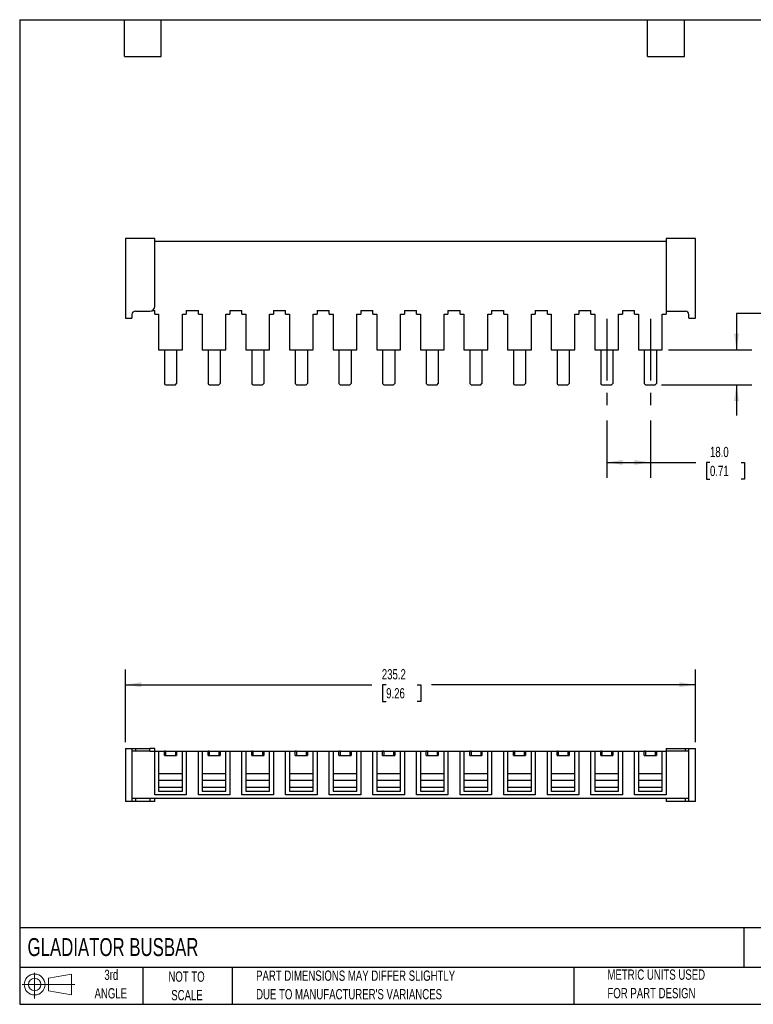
# Model space of a CAD drawing. Header units: millimetres. Extents: x 13 to 546, y 13 to 419.
# Tile 1 of 2: x 13 to 315, y 13 to 419. Entities that reach past the tile are written whole.
import ezdxf

# ---------------------------------------------------------------- set-up
doc = ezdxf.new("R2010")
doc.units = ezdxf.units.MM
doc.header["$LTSCALE"] = 2
doc.linetypes.add('CENTERX2', pattern=[20.32, 12.7, -2.54, 2.54, -2.54])
doc.layers.add('CENTER', color=40, linetype='CENTERX2')
doc.layers.add('SLD-DEFPOINTS', color=7, linetype='Continuous')
doc.layers.add('DIMENSIONS', color=140, linetype='Continuous', lineweight=25)
doc.layers.add('TEXT', color=140, linetype='Continuous', lineweight=25)
doc.styles.add('SLDTEXTSTYLE0', font='TXT', dxfattribs={"width": 0.7})
doc.dimstyles.new('SLDDIMSTYLE0', dxfattribs={"dimtxt": 4.316016, "dimasz": 6.604, "dimexe": 0, "dimexo": 0.0625, "dimgap": 1.079004, "dimtad": 0, "dimtih": 1, "dimtoh": 1, "dimrnd": 1e-09, "dimzin": 12, "dimdsep": 46, "dimtxsty": 'SLDTEXTSTYLE0', "dimsah": 1, "dimcen": 0.09, "dimadec": 0, "dimazin": 3, "dimtfac": 1, "dimtofl": 0, "dimtmove": 0, "dimatfit": 3, "dimfxl": 0, "dimfrac": 2, "dimtolj": 1, "dimtzin": 12, "dimarcsym": 0})
doc.dimstyles.new('SLDDIMSTYLE2', dxfattribs={"dimtxt": 4.316016, "dimasz": 6.604, "dimexe": 0, "dimexo": 0.0625, "dimgap": 1.079004, "dimtad": 0, "dimtih": 1, "dimtoh": 1, "dimrnd": 1e-09, "dimzin": 12, "dimdsep": 46, "dimtxsty": 'SLDTEXTSTYLE0', "dimsah": 1, "dimcen": 0.09, "dimadec": 0, "dimazin": 3, "dimtfac": 1, "dimtmove": 0, "dimatfit": 0, "dimfxl": 0, "dimfrac": 2, "dimtolj": 1, "dimtzin": 12, "dimarcsym": 0})
doc.dimstyles.new('SLDDIMSTYLE3', dxfattribs={"dimtxt": 4.316016, "dimasz": 6.604, "dimexe": 0, "dimexo": 0.0625, "dimgap": 1.079004, "dimtad": 0, "dimtih": 1, "dimtoh": 1, "dimrnd": 1e-09, "dimzin": 4, "dimdsep": 46, "dimtxsty": 'SLDTEXTSTYLE0', "dimsah": 1, "dimcen": 0.09, "dimadec": 0, "dimazin": 1, "dimtfac": 1, "dimtofl": 0, "dimtmove": 0, "dimatfit": 3, "dimfxl": 0, "dimfrac": 2, "dimtolj": 1, "dimtzin": 12, "dimarcsym": 0})

# ---------------------------------------------------------------- blocks, each defined once
blk = doc.blocks.new('Block11')
at = {"color": 7, "linetype": 'Continuous', "lineweight": 18}
for p, q in [((5.18, 10.62), (5.18, 0)), ((10.96, 8.33), (20.35, 10.06)), ((10.96, 3.19), (10.96, 8.33)), ((20.35, 10.06), (20.35, 1.46)), ((0, 5.76), (21.75, 5.76)), ((10.96, 3.19), (20.35, 1.46))]:
    blk.add_line(p, q, dxfattribs=at)
for radius in [4.3, 2.57]:
    blk.add_circle((5.18, 5.76), radius, dxfattribs=at)
blk = doc.blocks.new('Block12')
at = {"layer": 'SLD-DEFPOINTS'}
blk.add_blockref('Block11', (0, 0), dxfattribs=at)
blk = doc.blocks.new('_D')
at = {"layer": 'DIMENSIONS'}
for p, q in [((56.32, 120.89), (56.32, 150.96)), ((291.52, 120.89), (291.52, 150.96)), ((56.32, 144.61), (158.06, 144.61)), ((163.91, 144.61), (162.46, 144.61)), ((162.46, 144.61), (162.46, 137.75)), ((176.74, 144.61), (178.18, 144.61)), ((178.18, 144.61), (178.18, 137.75)), ((291.52, 144.61), (182.58, 144.61)), ((162.46, 137.75), (163.91, 137.75)), ((178.18, 137.75), (176.74, 137.75))]:
    blk.add_line(p, q, dxfattribs=at)
for points in [[(56.32, 144.61), (62.92, 143.6), (62.92, 145.63)], [(291.52, 144.61), (284.92, 145.63), (284.92, 143.6)]]:
    blk.add_solid(points, dxfattribs=at)
at = {"layer": 'DIMENSIONS', "char_height": 4.233, "attachment_point": 1, "style": 'SLDTEXTSTYLE0'}
for s, insert in [('235.2', (162.11, 151.04)), ('9.26', (163.91, 143.21))]:
    blk.add_mtext(s, dxfattribs=dict(at, insert=insert))
blk = doc.blocks.new('_D_5')
at = {"layer": 'DIMENSIONS'}
for p, q in [((254.92, 253.64), (254.92, 230.03)), ((272.92, 253.64), (272.92, 230.03)), ((254.92, 236.38), (272.92, 236.38)), ((272.92, 236.38), (291.67, 236.38)), ((297.52, 236.38), (296.07, 236.38)), ((296.07, 236.38), (296.07, 229.52)), ((310.34, 236.38), (311.79, 236.38)), ((311.79, 236.38), (311.79, 229.52)), ((296.07, 229.52), (297.52, 229.52)), ((311.79, 229.52), (310.34, 229.52))]:
    blk.add_line(p, q, dxfattribs=at)
for points in [[(254.92, 236.38), (261.52, 235.36), (261.52, 237.39)], [(272.92, 236.38), (266.32, 237.39), (266.32, 235.36)]]:
    blk.add_solid(points, dxfattribs=at)
at = {"layer": 'DIMENSIONS', "char_height": 4.233, "attachment_point": 1, "style": 'SLDTEXTSTYLE0'}
for s, insert in [('18.0', (297.52, 242.8)), ('0.71', (297.52, 234.97))]:
    blk.add_mtext(s, dxfattribs=dict(at, insert=insert))
blk = doc.blocks.new('_D_6')
at = {"layer": 'DIMENSIONS'}
for p, q in [((321.16, 297.87), (308.46, 297.87)), ((308.46, 297.87), (308.46, 282.88)), ((328.94, 297.87), (327.49, 297.87)), ((327.49, 297.87), (327.49, 291.01)), ((341.77, 297.87), (343.22, 297.87)), ((343.22, 297.87), (343.22, 291.01)), ((327.49, 291.01), (328.94, 291.01)), ((343.22, 291.01), (341.77, 291.01)), ((280.36, 282.88), (314.81, 282.88)), ((277.46, 268.38), (314.81, 268.38)), ((308.46, 268.38), (308.46, 255.68))]:
    blk.add_line(p, q, dxfattribs=at)
for points in [[(308.46, 282.88), (309.48, 289.48), (307.44, 289.48)], [(308.46, 268.38), (307.44, 261.77), (309.48, 261.77)]]:
    blk.add_solid(points, dxfattribs=at)
at = {"layer": 'DIMENSIONS', "char_height": 4.233, "attachment_point": 1, "style": 'SLDTEXTSTYLE0'}
for s, insert in [('14.5', (328.94, 304.3)), ('0.57', (328.94, 296.47))]:
    blk.add_mtext(s, dxfattribs=dict(at, insert=insert))

msp = doc.modelspace()

# ---------------------------------------------------------------- linework, layer by layer
for p, q in [((56.32, 328.777), (56.32, 295.877)), ((68.42, 328.777), (56.32, 328.777)), ((68.42, 300.777), (68.42, 328.777)), ((279.42, 327.577), (68.42, 327.577)), ((291.52, 328.777), (279.42, 328.777)), ((279.42, 328.777), (279.42, 298.777)), ((291.52, 295.877), (291.52, 328.777)), ((59.02, 297.377), (59.02, 295.877)), ((60.42, 298.777), (66.42, 298.777)), ((67.474, 299.077), (68.42, 299.077)), ((68.42, 297.577), (68.42, 299.077)), ((68.42, 297.577), (70.02, 297.577)), ((70.02, 297.577), (70.02, 282.877)), ((79.82, 297.577), (81.42, 297.577)), ((79.82, 282.877), (79.82, 297.577)), ((81.42, 299.077), (86.42, 299.077)), ((81.42, 299.077), (81.42, 297.577)), ((86.42, 297.577), (86.42, 299.077)), ((86.42, 297.577), (88.02, 297.577)), ((88.02, 297.577), (88.02, 282.877)), ((97.82, 297.577), (99.42, 297.577)), ((97.82, 282.877), (97.82, 297.577)), ((99.42, 299.077), (104.42, 299.077)), ((99.42, 299.077), (99.42, 297.577)), ((104.42, 297.577), (104.42, 299.077)), ((104.42, 297.577), (106.02, 297.577)), ((106.02, 297.577), (106.02, 282.877)), ((115.82, 297.577), (117.42, 297.577)), ((115.82, 282.877), (115.82, 297.577)), ((117.42, 299.077), (122.42, 299.077)), ((117.42, 299.077), (117.42, 297.577)), ((122.42, 297.577), (122.42, 299.077)), ((122.42, 297.577), (124.02, 297.577)), ((124.02, 297.577), (124.02, 282.877)), ((133.82, 297.577), (135.42, 297.577)), ((133.82, 282.877), (133.82, 297.577)), ((135.42, 299.077), (140.42, 299.077)), ((135.42, 299.077), (135.42, 297.577)), ((140.42, 297.577), (140.42, 299.077)), ((140.42, 297.577), (142.02, 297.577)), ((142.02, 297.577), (142.02, 282.877)), ((151.82, 297.577), (153.42, 297.577)), ((151.82, 282.877), (151.82, 297.577)), ((153.42, 299.077), (158.42, 299.077)), ((153.42, 299.077), (153.42, 297.577)), ((158.42, 297.577), (158.42, 299.077)), ((158.42, 297.577), (160.02, 297.577)), ((160.02, 297.577), (160.02, 282.877)), ((169.82, 297.577), (171.42, 297.577)), ((169.82, 282.877), (169.82, 297.577)), ((171.42, 299.077), (176.42, 299.077)), ((171.42, 299.077), (171.42, 297.577)), ((176.42, 297.577), (176.42, 299.077)), ((176.42, 297.577), (178.02, 297.577)), ((178.02, 297.577), (178.02, 282.877)), ((187.82, 297.577), (189.42, 297.577)), ((187.82, 282.877), (187.82, 297.577)), ((189.42, 299.077), (194.42, 299.077)), ((189.42, 299.077), (189.42, 297.577)), ((194.42, 297.577), (194.42, 299.077)), ((194.42, 297.577), (196.02, 297.577)), ((196.02, 297.577), (196.02, 282.877)), ((205.82, 297.577), (207.42, 297.577)), ((205.82, 282.877), (205.82, 297.577)), ((207.42, 299.077), (212.42, 299.077)), ((207.42, 299.077), (207.42, 297.577)), ((212.42, 297.577), (212.42, 299.077)), ((212.42, 297.577), (214.02, 297.577)), ((214.02, 297.577), (214.02, 282.877)), ((223.82, 297.577), (225.42, 297.577)), ((223.82, 282.877), (223.82, 297.577)), ((225.42, 299.077), (230.42, 299.077)), ((225.42, 299.077), (225.42, 297.577)), ((230.42, 297.577), (230.42, 299.077)), ((230.42, 297.577), (232.02, 297.577)), ((232.02, 297.577), (232.02, 282.877)), ((241.82, 297.577), (243.42, 297.577)), ((241.82, 282.877), (241.82, 297.577)), ((243.42, 299.077), (248.42, 299.077)), ((243.42, 299.077), (243.42, 297.577)), ((248.42, 297.577), (248.42, 299.077)), ((248.42, 297.577), (250.02, 297.577)), ((250.02, 297.577), (250.02, 282.877)), ((259.82, 297.577), (261.42, 297.577)), ((259.82, 282.877), (259.82, 297.577)), ((261.42, 299.077), (266.42, 299.077)), ((261.42, 299.077), (261.42, 297.577)), ((266.42, 297.577), (266.42, 299.077)), ((266.42, 297.577), (268.02, 297.577)), ((268.02, 297.577), (268.02, 282.877)), ((277.82, 282.877), (277.82, 297.577)), ((277.82, 297.577), (279.42, 297.577)), ((279.42, 298.777), (287.42, 298.777)), ((279.42, 298.777), (279.42, 297.577)), ((288.82, 295.877), (288.82, 297.377)), ((56.32, 295.877), (59.02, 295.877)), ((288.82, 295.877), (291.52, 295.877)), ((70.02, 282.877), (79.82, 282.877)), ((72.42, 282.877), (72.42, 268.876)), ((77.42, 282.877), (77.42, 268.876)), ((88.02, 282.877), (97.82, 282.877)), ((90.42, 282.877), (90.42, 268.876)), ((95.42, 282.877), (95.42, 268.876)), ((106.02, 282.877), (115.82, 282.877)), ((108.42, 282.877), (108.42, 268.876)), ((113.42, 282.877), (113.42, 268.876)), ((124.02, 282.877), (133.82, 282.877)), ((126.42, 282.877), (126.42, 268.876)), ((131.42, 282.877), (131.42, 268.876)), ((142.02, 282.877), (151.82, 282.877)), ((144.42, 282.877), (144.42, 268.876)), ((149.42, 282.877), (149.42, 268.876)), ((160.02, 282.877), (169.82, 282.877)), ((162.42, 282.877), (162.42, 268.876)), ((167.42, 282.877), (167.42, 268.876)), ((178.02, 282.877), (187.82, 282.877)), ((180.42, 282.877), (180.42, 268.876)), ((185.42, 282.877), (185.42, 268.876)), ((196.02, 282.877), (205.82, 282.877)), ((198.42, 282.877), (198.42, 268.876)), ((203.42, 282.877), (203.42, 268.876)), ((214.02, 282.877), (223.82, 282.877)), ((216.42, 282.877), (216.42, 268.876)), ((221.42, 282.877), (221.42, 268.876)), ((232.02, 282.877), (241.82, 282.877)), ((234.42, 282.877), (234.42, 268.876)), ((239.42, 282.877), (239.42, 268.876)), ((250.02, 282.877), (259.82, 282.877)), ((252.42, 282.877), (252.42, 268.876)), ((257.42, 282.877), (257.42, 268.876)), ((268.02, 282.877), (277.82, 282.877)), ((270.42, 282.877), (270.42, 268.876)), ((275.42, 282.877), (275.42, 268.876)), ((72.92, 268.376), (72.42, 268.876)), ((72.92, 268.376), (76.92, 268.376)), ((76.92, 268.376), (77.42, 268.876)), ((90.92, 268.376), (90.42, 268.876)), ((90.92, 268.376), (94.92, 268.376)), ((94.92, 268.376), (95.42, 268.876)), ((108.92, 268.376), (108.42, 268.876)), ((108.92, 268.376), (112.92, 268.376)), ((112.92, 268.376), (113.42, 268.876)), ((126.92, 268.376), (126.42, 268.876)), ((126.92, 268.376), (130.92, 268.376)), ((130.92, 268.376), (131.42, 268.876)), ((144.92, 268.376), (144.42, 268.876)), ((144.92, 268.376), (148.92, 268.376)), ((148.92, 268.376), (149.42, 268.876)), ((162.92, 268.376), (162.42, 268.876)), ((162.92, 268.376), (166.92, 268.376)), ((166.92, 268.376), (167.42, 268.876)), ((180.92, 268.376), (180.42, 268.876)), ((180.92, 268.376), (184.92, 268.376)), ((184.92, 268.376), (185.42, 268.876)), ((198.92, 268.376), (198.42, 268.876)), ((198.92, 268.376), (202.92, 268.376)), ((202.92, 268.376), (203.42, 268.876)), ((216.92, 268.376), (216.42, 268.876)), ((216.92, 268.376), (220.92, 268.376)), ((220.92, 268.376), (221.42, 268.876)), ((234.92, 268.376), (234.42, 268.876)), ((234.92, 268.376), (238.92, 268.376)), ((238.92, 268.376), (239.42, 268.876)), ((252.92, 268.376), (252.42, 268.876)), ((252.92, 268.376), (256.92, 268.376)), ((256.92, 268.376), (257.42, 268.876)), ((270.92, 268.376), (270.42, 268.876)), ((270.92, 268.376), (274.92, 268.376)), ((274.92, 268.376), (275.42, 268.876)), ((56.32, 118.35), (59.02, 118.35)), ((56.32, 118.35), (56.32, 96.35)), ((59.02, 118.35), (59.02, 96.35)), ((59.02, 118.35), (60.42, 118.35)), ((60.42, 118.35), (60.42, 117.15)), ((60.42, 118.35), (66.42, 118.35)), ((66.42, 117.15), (66.42, 118.35)), ((68.42, 118.35), (66.42, 118.35)), ((68.42, 117.15), (68.42, 118.35)), ((279.42, 118.35), (279.42, 117.15)), ((279.42, 118.35), (287.42, 118.35)), ((287.42, 117.15), (287.42, 118.35)), ((287.42, 118.35), (288.82, 118.35)), ((288.82, 96.35), (288.82, 118.35)), ((288.82, 118.35), (291.52, 118.35)), ((291.52, 96.35), (291.52, 118.35)), ((60.42, 117.15), (59.02, 117.15)), ((66.42, 117.15), (60.42, 117.15)), ((66.42, 117.15), (67.474, 117.15)), ((67.474, 117.15), (68.42, 117.15)), ((68.42, 99.15), (68.42, 117.15)), ((68.42, 117.15), (70.02, 117.15)), ((70.02, 117.15), (79.82, 117.15)), ((70.02, 117.15), (70.02, 107.9)), ((72.42, 115.34), (72.42, 117.14)), ((72.92, 117.14), (72.42, 117.14)), ((72.42, 115.34), (72.92, 115.34)), ((72.92, 117.14), (72.92, 115.34)), ((72.92, 117.14), (76.92, 117.14)), ((72.92, 115.34), (76.92, 115.34)), ((76.92, 117.14), (76.92, 115.34)), ((76.92, 117.14), (77.42, 117.14)), ((76.92, 115.34), (77.42, 115.34)), ((77.42, 117.14), (77.42, 115.34)), ((79.82, 107.9), (79.82, 117.15)), ((79.82, 117.15), (81.42, 117.15)), ((81.42, 117.15), (81.42, 99.15)), ((81.42, 117.15), (86.42, 117.15)), ((86.42, 99.15), (86.42, 117.15)), ((86.42, 117.15), (88.02, 117.15)), ((88.02, 117.15), (88.02, 107.9)), ((88.02, 117.15), (97.82, 117.15)), ((90.42, 115.34), (90.42, 117.14)), ((90.92, 117.14), (90.42, 117.14)), ((90.42, 115.34), (90.92, 115.34)), ((90.92, 117.14), (90.92, 115.34)), ((90.92, 117.14), (94.92, 117.14)), ((90.92, 115.34), (94.92, 115.34)), ((94.92, 117.14), (94.92, 115.34)), ((94.92, 117.14), (95.42, 117.14)), ((94.92, 115.34), (95.42, 115.34)), ((95.42, 117.14), (95.42, 115.34)), ((97.82, 107.9), (97.82, 117.15)), ((97.82, 117.15), (99.42, 117.15)), ((99.42, 117.15), (99.42, 99.15)), ((99.42, 117.15), (104.42, 117.15)), ((104.42, 99.15), (104.42, 117.15)), ((104.42, 117.15), (106.02, 117.15)), ((106.02, 117.15), (106.02, 107.9)), ((106.02, 117.15), (115.82, 117.15)), ((108.42, 115.34), (108.42, 117.14)), ((108.92, 117.14), (108.42, 117.14)), ((108.42, 115.34), (108.92, 115.34)), ((108.92, 117.14), (108.92, 115.34)), ((108.92, 117.14), (112.92, 117.14)), ((108.92, 115.34), (112.92, 115.34)), ((112.92, 117.14), (112.92, 115.34)), ((112.92, 117.14), (113.42, 117.14)), ((112.92, 115.34), (113.42, 115.34)), ((113.42, 117.14), (113.42, 115.34)), ((115.82, 107.9), (115.82, 117.15)), ((115.82, 117.15), (117.42, 117.15)), ((117.42, 117.15), (117.42, 99.15)), ((117.42, 117.15), (122.42, 117.15)), ((122.42, 99.15), (122.42, 117.15)), ((122.42, 117.15), (124.02, 117.15)), ((124.02, 117.15), (133.82, 117.15)), ((124.02, 117.15), (124.02, 107.9)), ((126.42, 115.34), (126.42, 117.14)), ((126.92, 117.14), (126.42, 117.14)), ((126.42, 115.34), (126.92, 115.34)), ((126.92, 117.14), (126.92, 115.34)), ((126.92, 117.14), (130.92, 117.14)), ((126.92, 115.34), (130.92, 115.34)), ((130.92, 117.14), (130.92, 115.34)), ((130.92, 117.14), (131.42, 117.14)), ((130.92, 115.34), (131.42, 115.34)), ((131.42, 117.14), (131.42, 115.34)), ((133.82, 107.9), (133.82, 117.15)), ((133.82, 117.15), (135.42, 117.15)), ((135.42, 117.15), (135.42, 99.15)), ((135.42, 117.15), (140.42, 117.15)), ((140.42, 99.15), (140.42, 117.15)), ((140.42, 117.15), (142.02, 117.15)), ((142.02, 117.15), (142.02, 107.9)), ((142.02, 117.15), (151.82, 117.15)), ((144.42, 115.34), (144.42, 117.14)), ((144.92, 117.14), (144.42, 117.14)), ((144.42, 115.34), (144.92, 115.34)), ((144.92, 117.14), (144.92, 115.34)), ((144.92, 117.14), (148.92, 117.14)), ((144.92, 115.34), (148.92, 115.34)), ((148.92, 117.14), (148.92, 115.34)), ((148.92, 117.14), (149.42, 117.14)), ((148.92, 115.34), (149.42, 115.34)), ((149.42, 117.14), (149.42, 115.34)), ((151.82, 107.9), (151.82, 117.15)), ((151.82, 117.15), (153.42, 117.15)), ((153.42, 117.15), (153.42, 99.15)), ((153.42, 117.15), (158.42, 117.15)), ((158.42, 99.15), (158.42, 117.15)), ((158.42, 117.15), (160.02, 117.15)), ((160.02, 117.15), (160.02, 107.9)), ((160.02, 117.15), (169.82, 117.15)), ((162.42, 115.34), (162.42, 117.14)), ((162.92, 117.14), (162.42, 117.14)), ((162.42, 115.34), (162.92, 115.34)), ((162.92, 117.14), (162.92, 115.34)), ((162.92, 117.14), (166.92, 117.14)), ((162.92, 115.34), (166.92, 115.34)), ((166.92, 117.14), (166.92, 115.34)), ((166.92, 117.14), (167.42, 117.14)), ((166.92, 115.34), (167.42, 115.34)), ((167.42, 117.14), (167.42, 115.34)), ((169.82, 107.9), (169.82, 117.15)), ((169.82, 117.15), (171.42, 117.15)), ((171.42, 117.15), (171.42, 99.15)), ((171.42, 117.15), (176.42, 117.15)), ((176.42, 99.15), (176.42, 117.15)), ((176.42, 117.15), (178.02, 117.15)), ((178.02, 117.15), (187.82, 117.15)), ((178.02, 117.15), (178.02, 107.9)), ((180.42, 115.34), (180.42, 117.14)), ((180.92, 117.14), (180.42, 117.14)), ((180.42, 115.34), (180.92, 115.34)), ((180.92, 117.14), (180.92, 115.34)), ((180.92, 117.14), (184.92, 117.14)), ((180.92, 115.34), (184.92, 115.34)), ((184.92, 117.14), (184.92, 115.34)), ((184.92, 117.14), (185.42, 117.14)), ((184.92, 115.34), (185.42, 115.34)), ((185.42, 117.14), (185.42, 115.34)), ((187.82, 107.9), (187.82, 117.15)), ((187.82, 117.15), (189.42, 117.15)), ((189.42, 117.15), (189.42, 99.15)), ((189.42, 117.15), (194.42, 117.15)), ((194.42, 99.15), (194.42, 117.15)), ((194.42, 117.15), (196.02, 117.15)), ((196.02, 117.15), (196.02, 107.9)), ((196.02, 117.15), (205.82, 117.15)), ((198.42, 115.34), (198.42, 117.14)), ((198.92, 117.14), (198.42, 117.14)), ((198.42, 115.34), (198.92, 115.34)), ((198.92, 117.14), (198.92, 115.34)), ((198.92, 117.14), (202.92, 117.14)), ((198.92, 115.34), (202.92, 115.34)), ((202.92, 117.14), (202.92, 115.34)), ((202.92, 117.14), (203.42, 117.14)), ((202.92, 115.34), (203.42, 115.34)), ((203.42, 117.14), (203.42, 115.34)), ((205.82, 107.9), (205.82, 117.15)), ((205.82, 117.15), (207.42, 117.15)), ((207.42, 117.15), (207.42, 99.15)), ((207.42, 117.15), (212.42, 117.15)), ((212.42, 99.15), (212.42, 117.15)), ((212.42, 117.15), (214.02, 117.15)), ((214.02, 117.15), (214.02, 107.9)), ((214.02, 117.15), (223.82, 117.15)), ((216.42, 115.34), (216.42, 117.14)), ((216.92, 117.14), (216.42, 117.14)), ((216.42, 115.34), (216.92, 115.34)), ((216.92, 117.14), (216.92, 115.34)), ((216.92, 117.14), (220.92, 117.14)), ((216.92, 115.34), (220.92, 115.34)), ((220.92, 117.14), (220.92, 115.34)), ((220.92, 117.14), (221.42, 117.14)), ((220.92, 115.34), (221.42, 115.34)), ((221.42, 117.14), (221.42, 115.34)), ((223.82, 107.9), (223.82, 117.15)), ((223.82, 117.15), (225.42, 117.15)), ((225.42, 117.15), (225.42, 99.15)), ((225.42, 117.15), (230.42, 117.15)), ((230.42, 99.15), (230.42, 117.15)), ((230.42, 117.15), (232.02, 117.15)), ((232.02, 117.15), (241.82, 117.15)), ((232.02, 117.15), (232.02, 107.9)), ((234.42, 115.34), (234.42, 117.14)), ((234.92, 117.14), (234.42, 117.14)), ((234.42, 115.34), (234.92, 115.34)), ((234.92, 117.14), (234.92, 115.34)), ((234.92, 117.14), (238.92, 117.14)), ((234.92, 115.34), (238.92, 115.34)), ((238.92, 117.14), (238.92, 115.34)), ((238.92, 117.14), (239.42, 117.14)), ((238.92, 115.34), (239.42, 115.34)), ((239.42, 117.14), (239.42, 115.34)), ((241.82, 107.9), (241.82, 117.15)), ((241.82, 117.15), (243.42, 117.15)), ((243.42, 117.15), (243.42, 99.15)), ((243.42, 117.15), (248.42, 117.15)), ((248.42, 99.15), (248.42, 117.15)), ((248.42, 117.15), (250.02, 117.15)), ((250.02, 117.15), (259.82, 117.15)), ((250.02, 117.15), (250.02, 107.9)), ((252.42, 115.34), (252.42, 117.14)), ((252.92, 117.14), (252.42, 117.14)), ((252.42, 115.34), (252.92, 115.34)), ((252.92, 117.14), (252.92, 115.34)), ((252.92, 117.14), (256.92, 117.14)), ((252.92, 115.34), (256.92, 115.34)), ((256.92, 117.14), (256.92, 115.34)), ((256.92, 117.14), (257.42, 117.14)), ((256.92, 115.34), (257.42, 115.34)), ((257.42, 117.14), (257.42, 115.34)), ((259.82, 107.9), (259.82, 117.15)), ((259.82, 117.15), (261.42, 117.15)), ((261.42, 117.15), (261.42, 99.15)), ((261.42, 117.15), (266.42, 117.15)), ((266.42, 99.15), (266.42, 117.15)), ((266.42, 117.15), (268.02, 117.15)), ((268.02, 117.15), (277.82, 117.15)), ((268.02, 117.15), (268.02, 107.9)), ((270.42, 115.34), (270.42, 117.14)), ((270.92, 117.14), (270.42, 117.14)), ((270.42, 115.34), (270.92, 115.34)), ((270.92, 117.14), (270.92, 115.34)), ((270.92, 117.14), (274.92, 117.14)), ((270.92, 115.34), (274.92, 115.34)), ((274.92, 117.14), (274.92, 115.34)), ((274.92, 117.14), (275.42, 117.14)), ((274.92, 115.34), (275.42, 115.34)), ((275.42, 117.14), (275.42, 115.34)), ((277.82, 107.9), (277.82, 117.15)), ((277.82, 117.15), (279.42, 117.15)), ((279.42, 117.15), (279.42, 99.15)), ((287.42, 117.15), (279.42, 117.15)), ((288.82, 117.15), (287.42, 117.15)), ((70.02, 107.9), (70.02, 105.086)), ((70.02, 107.9), (79.82, 107.9)), ((79.82, 105.086), (79.82, 107.9)), ((88.02, 107.9), (88.02, 105.086)), ((88.02, 107.9), (97.82, 107.9)), ((97.82, 105.086), (97.82, 107.9)), ((106.02, 107.9), (115.82, 107.9)), ((106.02, 107.9), (106.02, 105.086)), ((115.82, 105.086), (115.82, 107.9)), ((124.02, 107.9), (133.82, 107.9)), ((124.02, 107.9), (124.02, 105.086)), ((133.82, 105.086), (133.82, 107.9)), ((142.02, 107.9), (151.82, 107.9)), ((142.02, 107.9), (142.02, 105.086)), ((151.82, 105.086), (151.82, 107.9)), ((160.02, 107.9), (169.82, 107.9)), ((160.02, 107.9), (160.02, 105.086)), ((169.82, 105.086), (169.82, 107.9)), ((178.02, 107.9), (187.82, 107.9)), ((178.02, 107.9), (178.02, 105.086)), ((187.82, 105.086), (187.82, 107.9)), ((196.02, 107.9), (205.82, 107.9)), ((196.02, 107.9), (196.02, 105.086)), ((205.82, 105.086), (205.82, 107.9)), ((214.02, 107.9), (223.82, 107.9)), ((214.02, 107.9), (214.02, 105.086)), ((223.82, 105.086), (223.82, 107.9)), ((232.02, 107.9), (241.82, 107.9)), ((232.02, 107.9), (232.02, 105.086)), ((241.82, 105.086), (241.82, 107.9)), ((250.02, 107.9), (259.82, 107.9)), ((250.02, 107.9), (250.02, 105.086)), ((259.82, 105.086), (259.82, 107.9)), ((268.02, 107.9), (277.82, 107.9)), ((268.02, 107.9), (268.02, 105.086)), ((277.82, 105.086), (277.82, 107.9)), ((79.82, 105.086), (70.02, 105.086)), ((70.02, 105.086), (70.02, 102.15)), ((79.82, 102.15), (70.02, 102.15)), ((70.02, 102.15), (70.02, 100.65)), ((79.82, 102.15), (79.82, 105.086)), ((79.82, 100.65), (79.82, 102.15)), ((97.82, 105.086), (88.02, 105.086)), ((88.02, 105.086), (88.02, 102.15)), ((97.82, 102.15), (88.02, 102.15)), ((88.02, 102.15), (88.02, 100.65)), ((97.82, 102.15), (97.82, 105.086)), ((97.82, 100.65), (97.82, 102.15)), ((115.82, 105.086), (106.02, 105.086)), ((106.02, 105.086), (106.02, 102.15)), ((115.82, 102.15), (106.02, 102.15)), ((106.02, 102.15), (106.02, 100.65)), ((115.82, 102.15), (115.82, 105.086)), ((115.82, 100.65), (115.82, 102.15)), ((133.82, 105.086), (124.02, 105.086)), ((124.02, 105.086), (124.02, 102.15)), ((133.82, 102.15), (124.02, 102.15)), ((124.02, 102.15), (124.02, 100.65)), ((133.82, 102.15), (133.82, 105.086)), ((133.82, 100.65), (133.82, 102.15)), ((151.82, 105.086), (142.02, 105.086)), ((142.02, 105.086), (142.02, 102.15)), ((151.82, 102.15), (142.02, 102.15)), ((142.02, 102.15), (142.02, 100.65)), ((151.82, 102.15), (151.82, 105.086)), ((151.82, 100.65), (151.82, 102.15)), ((169.82, 105.086), (160.02, 105.086)), ((160.02, 105.086), (160.02, 102.15)), ((169.82, 102.15), (160.02, 102.15)), ((160.02, 102.15), (160.02, 100.65)), ((169.82, 102.15), (169.82, 105.086)), ((169.82, 100.65), (169.82, 102.15)), ((187.82, 105.086), (178.02, 105.086)), ((178.02, 105.086), (178.02, 102.15)), ((187.82, 102.15), (178.02, 102.15)), ((178.02, 102.15), (178.02, 100.65)), ((187.82, 102.15), (187.82, 105.086)), ((187.82, 100.65), (187.82, 102.15)), ((205.82, 105.086), (196.02, 105.086)), ((196.02, 105.086), (196.02, 102.15)), ((205.82, 102.15), (196.02, 102.15)), ((196.02, 102.15), (196.02, 100.65)), ((205.82, 102.15), (205.82, 105.086)), ((205.82, 100.65), (205.82, 102.15)), ((223.82, 105.086), (214.02, 105.086)), ((214.02, 105.086), (214.02, 102.15)), ((223.82, 102.15), (214.02, 102.15)), ((214.02, 102.15), (214.02, 100.65)), ((223.82, 102.15), (223.82, 105.086)), ((223.82, 100.65), (223.82, 102.15)), ((241.82, 105.086), (232.02, 105.086)), ((232.02, 105.086), (232.02, 102.15)), ((241.82, 102.15), (232.02, 102.15)), ((232.02, 102.15), (232.02, 100.65)), ((241.82, 102.15), (241.82, 105.086)), ((241.82, 100.65), (241.82, 102.15)), ((259.82, 105.086), (250.02, 105.086)), ((250.02, 105.086), (250.02, 102.15)), ((259.82, 102.15), (250.02, 102.15)), ((250.02, 102.15), (250.02, 100.65)), ((259.82, 102.15), (259.82, 105.086)), ((259.82, 100.65), (259.82, 102.15)), ((277.82, 105.086), (268.02, 105.086)), ((268.02, 105.086), (268.02, 102.15)), ((277.82, 102.15), (268.02, 102.15)), ((268.02, 102.15), (268.02, 100.65)), ((277.82, 102.15), (277.82, 105.086)), ((277.82, 100.65), (277.82, 102.15)), ((59.02, 97.85), (60.42, 97.85)), ((60.42, 97.85), (60.42, 96.35)), ((60.42, 97.85), (66.42, 97.85)), ((66.42, 97.85), (66.42, 96.35)), ((66.42, 97.85), (67.474, 97.85)), ((67.474, 97.85), (279.42, 97.85)), ((81.42, 99.15), (68.42, 99.15)), ((68.42, 96.35), (68.42, 97.85)), ((70.02, 100.65), (79.82, 100.65)), ((99.42, 99.15), (86.42, 99.15)), ((88.02, 100.65), (97.82, 100.65)), ((117.42, 99.15), (104.42, 99.15)), ((106.02, 100.65), (115.82, 100.65)), ((135.42, 99.15), (122.42, 99.15)), ((124.02, 100.65), (133.82, 100.65)), ((153.42, 99.15), (140.42, 99.15)), ((142.02, 100.65), (151.82, 100.65)), ((171.42, 99.15), (158.42, 99.15)), ((160.02, 100.65), (169.82, 100.65)), ((189.42, 99.15), (176.42, 99.15)), ((178.02, 100.65), (187.82, 100.65)), ((207.42, 99.15), (194.42, 99.15)), ((196.02, 100.65), (205.82, 100.65)), ((225.42, 99.15), (212.42, 99.15)), ((214.02, 100.65), (223.82, 100.65)), ((243.42, 99.15), (230.42, 99.15)), ((232.02, 100.65), (241.82, 100.65)), ((261.42, 99.15), (248.42, 99.15)), ((250.02, 100.65), (259.82, 100.65)), ((279.42, 99.15), (266.42, 99.15)), ((268.02, 100.65), (277.82, 100.65)), ((279.42, 97.85), (279.42, 96.35)), ((279.42, 97.85), (287.42, 97.85)), ((287.42, 96.35), (287.42, 97.85)), ((287.42, 97.85), (288.82, 97.85)), ((59.02, 96.35), (56.32, 96.35)), ((60.42, 96.35), (59.02, 96.35)), ((66.42, 96.35), (60.42, 96.35)), ((68.42, 96.35), (66.42, 96.35)), ((287.42, 96.35), (279.42, 96.35)), ((288.82, 96.35), (287.42, 96.35)), ((291.52, 96.35), (288.82, 96.35))]:
    msp.add_line(p, q)
for centre, radius, start, end in [((66.42, 300.777), 2, 270, 0), ((60.42, 297.377), 1.4, 90, 180), ((287.42, 297.377), 1.4, 0, 90)]:
    msp.add_arc(centre, radius, start, end)
at = {"layer": 'CENTER'}
for p, q in [((254.92, 295.577), (254.92, 256.176)), ((272.92, 295.577), (272.92, 256.176))]:
    msp.add_line(p, q, dxfattribs=at)
at = {"layer": 'TEXT'}
for p, q in [((12.7, 419.1), (546.1, 419.1)), ((12.7, 419.1), (12.7, 12.7)), ((55.88, 403.86), (55.88, 419.1)), ((71.12, 403.86), (71.12, 419.1)), ((271.78, 403.86), (271.78, 419.1)), ((287.02, 403.86), (287.02, 419.1)), ((55.88, 403.86), (71.12, 403.86)), ((271.78, 403.86), (287.02, 403.86)), ((546.1, 44.252), (12.7, 44.252)), ((311.518, 44.252), (311.518, 27.94)), ((546.1, 27.94), (12.7, 27.94)), ((63.5, 27.94), (63.5, 12.7)), ((100.423, 27.94), (100.423, 12.7)), ((241.293, 27.94), (241.293, 12.7)), ((12.7, 12.7), (546.1, 12.7))]:
    msp.add_line(p, q, dxfattribs=at)

# ---------------------------------------------------------------- block references
at = {"layer": 'SLD-DEFPOINTS'}
msp.add_blockref('Block12', (13.676, 15.108), dxfattribs=at)

# ---------------------------------------------------------------- texts
at = {"layer": 'TEXT', "style": 'SLDTEXTSTYLE0'}
for s, insert, char_height, attachment_point in [('GLADIATOR BUSBAR', (15.931, 40.03), 7.40833, 1), ('3rd', (50.493, 27.001), 4.2333, 2), ('NOT TO', (81.537, 26.252), 4.2333, 2), ('PART DIMENSIONS MAY DIFFER SLIGHTLY', (110.239, 26.642), 4.23333, 1), ('METRIC UNITS USED', (255.209, 27.072), 4.23333, 1), ('ANGLE', (50.298, 19.357), 4.2333, 2), ('SCALE', (81.729, 18.608), 4.2333, 2), ("DUE TO MANUFACTURER'S VARIANCES", (110.239, 18.997), 4.23333, 1), ('FOR PART DESIGN', (255.209, 19.428), 4.23333, 1)]:
    msp.add_mtext(s, dxfattribs=dict(at, insert=insert, char_height=char_height, attachment_point=attachment_point))

# ---------------------------------------------------------------- dimensions: what is measured, and where the dimension line sits
at = {"layer": 'DIMENSIONS'}
dim = msp.add_linear_dim(base=(308.46, 268.376), p1=(277.82, 282.877), p2=(274.92, 268.376), angle=90, dimstyle='SLDDIMSTYLE2', dxfattribs=at)
dim.commit()
dim.dimension.update_dxf_attribs({"geometry": '_D_6', "text_midpoint": (308.46, 297.873), "dimtype": 160})
for base, p1, p2, dimstyle, picture, middle in [((272.92, 236.376), (254.92, 256.176), (272.92, 256.176), 'SLDDIMSTYLE3', '_D_5', (303.929, 236.376)), ((291.52, 144.614), (56.32, 118.35), (291.52, 118.35), 'SLDDIMSTYLE0', '_D', (170.323, 144.614))]:
    dim = msp.add_linear_dim(base=base, p1=p1, p2=p2, dimstyle=dimstyle, dxfattribs=at)
    dim.commit()
    dim.dimension.update_dxf_attribs({"geometry": picture, "text_midpoint": middle, "dimtype": 160})

doc.saveas('drawing.dxf')
